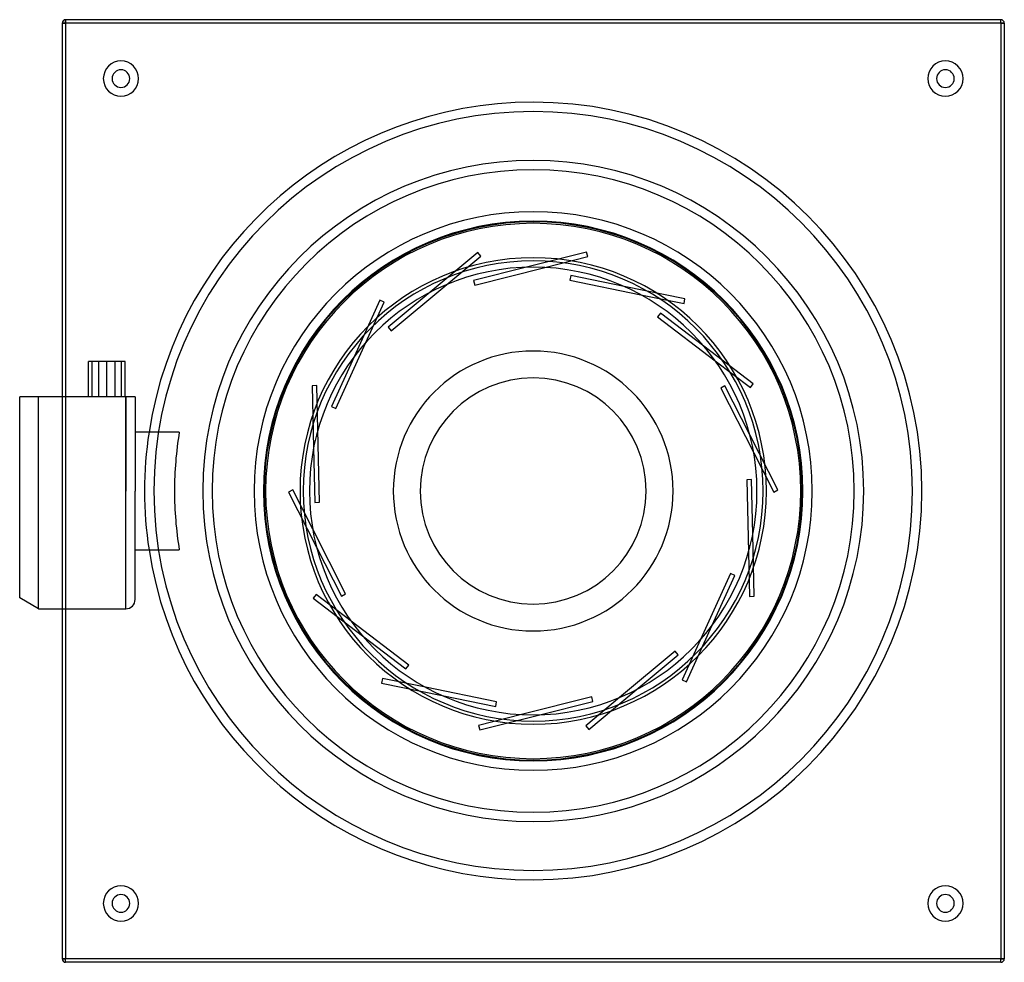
# Model space of a CAD drawing. Header units: millimetres. Extents: x -218 to 200, y -200 to 200.
import ezdxf

# ---------------------------------------------------------------- set-up
doc = ezdxf.new("R2010")
doc.units = ezdxf.units.MM
doc.layers.add('HIDDEN', color=7, linetype='Continuous')
doc.layers.add('THICK', color=7, linetype='Continuous')

msp = doc.modelspace()

# ---------------------------------------------------------------- linework, layer by layer
at = {"layer": 'HIDDEN'}
for p, q in [((-198.5, 198.5), (-200, 198.5)), ((-200, 198.5), (-200, 198.5)), ((-198.5, 198.5), (-198.5, 200)), ((-198.5, 200), (-198.5, 200)), ((-198.5, 198.5), (-198.5, -198.5)), ((198.5, 198.5), (-198.5, 198.5)), ((198.5, 200), (198.5, 200)), ((198.5, 198.5), (198.5, 200)), ((198.5, 198.5), (198.5, -198.5)), ((200, 198.5), (198.5, 198.5)), ((200, 198.5), (200, 198.5)), ((-23.56, 101.19), (-43.76, 84.32)), ((-22.28, 99.65), (-23.56, 101.19)), ((-23.56, 101.19), (-23.56, 101.19)), ((22.68, 101.39), (-2.84, 94.96)), ((23.16, 99.45), (22.68, 101.39)), ((22.68, 101.39), (22.68, 101.39)), ((-36.66, 87.64), (-22.28, 99.65)), ((-22.28, 99.65), (-22.28, 99.65)), ((4.99, 94.87), (23.16, 99.45)), ((23.16, 99.45), (23.16, 99.45)), ((-2.84, 94.96), (-2.84, 94.96)), ((4.99, 94.87), (4.99, 94.87)), ((-25.32, 89.29), (-25.32, 89.29)), ((15.52, 89.48), (15.52, 89.48)), ((15.93, 91.44), (15.93, 91.44)), ((-43.76, 84.32), (-43.76, 84.32)), ((-36.66, 87.64), (-36.66, 87.64)), ((-24.84, 87.35), (-24.84, 87.35)), ((38.64, 86.79), (38.64, 86.79)), ((64.42, 81.51), (38.64, 86.79)), ((-65.13, 80.94), (-76.01, 56.98)), ((-71.06, 63.05), (-63.31, 80.12)), ((-63.31, 80.12), (-65.13, 80.94)), ((-65.13, 80.94), (-65.13, 80.94)), ((-63.31, 80.12), (-63.31, 80.12)), ((45.66, 83.31), (45.66, 83.31)), ((45.66, 83.31), (64.02, 79.55)), ((64.02, 79.55), (64.42, 81.51)), ((64.02, 79.55), (64.02, 79.55)), ((64.42, 81.51), (64.42, 81.51)), ((54.02, 75.47), (54.02, 75.47)), ((52.81, 73.88), (52.81, 73.88)), ((-61.56, 69.46), (-61.56, 69.46)), ((-60.28, 67.93), (-60.28, 67.93)), ((-71.06, 63.05), (-71.06, 63.05)), ((72.47, 61.43), (72.47, 61.43)), ((93.41, 45.49), (72.47, 61.43)), ((-184.47, 40), (-184.47, 55)), ((-177.53, 40), (-177.53, 55)), ((-76.01, 56.98), (-76.01, 56.98)), ((77.28, 55.25), (77.28, 55.25)), ((77.28, 55.25), (92.19, 43.89)), ((-91.8, 44.71), (-93.8, 44.67)), ((-93.8, 44.67), (-93.21, 18.36)), ((-93.8, 44.67), (-93.8, 44.67)), ((-91.38, 25.98), (-91.8, 44.71)), ((-91.8, 44.71), (-91.8, 44.71)), ((79.64, 43.65), (79.64, 43.65)), ((81.42, 44.56), (81.42, 44.56)), ((92.19, 43.89), (93.41, 45.49)), ((92.19, 43.89), (92.19, 43.89)), ((93.41, 45.49), (93.41, 45.49)), ((-218, 40), (-218, 40)), ((-210, -50), (-210, 40)), ((-200, 40), (-200, -50)), ((-198.5, 40), (-198.5, -50)), ((-173, 0), (-173, 40)), ((-169, 40), (-169, 40)), ((-85.6, 35.87), (-85.6, 35.87)), ((-83.78, 35.05), (-83.78, 35.05)), ((-91.38, 25.98), (-91.38, 25.98)), ((-169, 25), (-169, 25)), ((-163.1, 25), (-163.1, 25)), ((91.94, 23.9), (91.94, 23.9)), ((103.89, 0.45), (91.94, 23.9)), ((-93.21, 18.36), (-93.21, 18.36)), ((93.6, 16.24), (93.6, 16.24)), ((93.6, 16.24), (102.11, -0.45)), ((90.69, 4.78), (90.69, 4.78)), ((92.69, 4.82), (92.69, 4.82)), ((-173, -50), (-173, 0)), ((-102.11, 0.45), (-103.89, -0.45)), ((-93.6, -16.24), (-102.11, 0.45)), ((-102.11, 0.45), (-102.11, 0.45)), ((102.11, -0.45), (103.89, 0.45)), ((103.89, 0.45), (103.89, 0.45)), ((-103.89, -0.45), (-91.94, -23.9)), ((-103.89, -0.45), (-103.89, -0.45)), ((102.11, -0.45), (102.11, -0.45)), ((-92.69, -4.82), (-92.69, -4.82)), ((-90.69, -4.78), (-90.69, -4.78)), ((-93.6, -16.24), (-93.6, -16.24)), ((93.21, -18.36), (93.21, -18.36)), ((93.8, -44.67), (93.21, -18.36)), ((-169, -25), (-169, -25)), ((-163.1, -25), (-163.1, -25)), ((-91.94, -23.9), (-91.94, -23.9)), ((91.38, -25.98), (91.38, -25.98)), ((91.38, -25.98), (91.8, -44.71)), ((83.78, -35.05), (83.78, -35.05)), ((85.6, -35.87), (85.6, -35.87)), ((-92.19, -43.89), (-93.41, -45.49)), ((-93.41, -45.49), (-72.47, -61.43)), ((-93.41, -45.49), (-93.41, -45.49)), ((-77.28, -55.25), (-92.19, -43.89)), ((-92.19, -43.89), (-92.19, -43.89)), ((-81.42, -44.56), (-81.42, -44.56)), ((-79.64, -43.65), (-79.64, -43.65)), ((91.8, -44.71), (93.8, -44.67)), ((91.8, -44.71), (91.8, -44.71)), ((93.8, -44.67), (93.8, -44.67)), ((-77.28, -55.25), (-77.28, -55.25)), ((65.13, -80.94), (76.01, -56.98)), ((76.01, -56.98), (76.01, -56.98)), ((-72.47, -61.43), (-72.47, -61.43)), ((71.06, -63.05), (63.31, -80.12)), ((71.06, -63.05), (71.06, -63.05)), ((60.28, -67.93), (60.28, -67.93)), ((61.56, -69.46), (61.56, -69.46)), ((-52.81, -73.88), (-52.81, -73.88)), ((-54.02, -75.47), (-54.02, -75.47)), ((-64.02, -79.55), (-64.42, -81.51)), ((-64.42, -81.51), (-38.64, -86.79)), ((-64.42, -81.51), (-64.42, -81.51)), ((-45.66, -83.31), (-64.02, -79.55)), ((-64.02, -79.55), (-64.02, -79.55)), ((-45.66, -83.31), (-45.66, -83.31)), ((63.31, -80.12), (65.13, -80.94)), ((63.31, -80.12), (63.31, -80.12)), ((65.13, -80.94), (65.13, -80.94)), ((-38.64, -86.79), (-38.64, -86.79)), ((36.66, -87.64), (22.28, -99.65)), ((23.56, -101.19), (43.76, -84.32)), ((24.84, -87.35), (24.84, -87.35)), ((36.66, -87.64), (36.66, -87.64)), ((43.76, -84.32), (43.76, -84.32)), ((-15.93, -91.44), (-15.93, -91.44)), ((-15.52, -89.48), (-15.52, -89.48)), ((25.32, -89.29), (25.32, -89.29)), ((-4.99, -94.87), (-23.16, -99.45)), ((-22.68, -101.39), (2.84, -94.96)), ((-4.99, -94.87), (-4.99, -94.87)), ((2.84, -94.96), (2.84, -94.96)), ((-23.16, -99.45), (-22.68, -101.39)), ((-23.16, -99.45), (-23.16, -99.45)), ((22.28, -99.65), (23.56, -101.19)), ((22.28, -99.65), (22.28, -99.65)), ((-22.68, -101.39), (-22.68, -101.39)), ((23.56, -101.19), (23.56, -101.19)), ((-200, -198.5), (-200, -198.5)), ((-198.5, -198.5), (-200, -198.5)), ((198.5, -198.5), (-198.5, -198.5)), ((-198.5, -200), (-198.5, -198.5)), ((-198.5, -200), (-198.5, -200)), ((198.5, -200), (198.5, -198.5)), ((200, -198.5), (198.5, -198.5)), ((198.5, -200), (198.5, -200)), ((200, -198.5), (200, -198.5))]:
    msp.add_line(p, q, dxfattribs=at)
for radius, start, end in [(161, 90, 180), (161, 0, 90), (136.32, 0, 180), (114.5, 90, 180), (114.19, 0, 180), (114.5, 0, 90), (165, 171.2853, 188.7147), (161, 180, 270), (136.32, 180, 270), (114.5, 180, 270), (114.19, 180, 270), (161, 270, 0), (114.5, 270, 0), (114.19, 270, 0), (136.32, 270, 0)]:
    msp.add_arc((0, 0), radius, start, end, dxfattribs=at)
at = {"layer": 'THICK'}
for p, q in [((-200, 198.5), (-198.5, 198.5)), ((-200, 198.5), (-200, 40)), ((-198.5, 200), (-198.5, 198.5)), ((198.5, 200), (-198.5, 200)), ((-198.5, 198.5), (-198.5, 40)), ((198.5, 198.5), (-198.5, 198.5)), ((198.5, 198.5), (198.5, 200)), ((198.5, 198.5), (200, 198.5)), ((198.5, 198.5), (198.5, -198.5)), ((200, 198.5), (200, -198.5)), ((-2.84, 94.96), (-25.32, 89.29)), ((-24.84, 87.35), (4.99, 94.87)), ((-25.32, 89.29), (-24.84, 87.35)), ((15.93, 91.44), (15.52, 89.48)), ((15.52, 89.48), (45.66, 83.31)), ((38.64, 86.79), (15.93, 91.44)), ((-43.76, 84.32), (-61.56, 69.46)), ((-60.28, 67.93), (-36.66, 87.64)), ((54.02, 75.47), (52.81, 73.88)), ((72.47, 61.43), (54.02, 75.47)), ((52.81, 73.88), (77.28, 55.25)), ((-61.56, 69.46), (-60.28, 67.93)), ((-83.78, 35.05), (-71.06, 63.05)), ((-188.8, 40), (-188.8, 55)), ((-187.25, 55), (-188.8, 55)), ((-187.25, 40), (-187.25, 55)), ((-181, 55), (-187.25, 55)), ((-181, 40), (-181, 55)), ((-174.75, 55), (-181, 55)), ((-174.75, 40), (-174.75, 55)), ((-173.2, 55), (-174.75, 55)), ((-173.2, 40), (-173.2, 55)), ((-76.01, 56.98), (-85.6, 35.87)), ((81.42, 44.56), (79.64, 43.65)), ((79.64, 43.65), (93.6, 16.24)), ((91.94, 23.9), (81.42, 44.56)), ((-218, -45.38), (-218, 40)), ((-217.38, 40), (-218, 40)), ((-216.74, 40), (-217.38, 40)), ((-216.08, 40), (-216.74, 40)), ((-215.4, 40), (-216.08, 40)), ((-214.69, 40), (-215.4, 40)), ((-213.97, 40), (-214.69, 40)), ((-213.22, 40), (-213.97, 40)), ((-212.45, 40), (-213.22, 40)), ((-211.66, 40), (-212.45, 40)), ((-210.84, 40), (-211.66, 40)), ((-210, 40), (-210.84, 40)), ((-210, -50), (-210, 40)), ((-173, 40), (-210, 40)), ((-173, 40), (-173, 0)), ((-172.69, 40), (-173, 40)), ((-172.38, 40), (-172.69, 40)), ((-172.08, 40), (-172.38, 40)), ((-171.8, 40), (-172.08, 40)), ((-171.54, 40), (-171.8, 40)), ((-171.29, 40), (-171.54, 40)), ((-171.04, 40), (-171.29, 40)), ((-170.82, 40), (-171.04, 40)), ((-170.62, 40), (-170.82, 40)), ((-170.44, 40), (-170.62, 40)), ((-170.27, 40), (-170.44, 40)), ((-170.11, 40), (-170.27, 40)), ((-169.97, 40), (-170.11, 40)), ((-169.83, 40), (-169.97, 40)), ((-169.71, 40), (-169.83, 40)), ((-169.6, 40), (-169.71, 40)), ((-169.51, 40), (-169.6, 40)), ((-169.42, 40), (-169.51, 40)), ((-169.35, 40), (-169.42, 40)), ((-169.28, 40), (-169.35, 40)), ((-169.22, 40), (-169.28, 40)), ((-169.16, 40), (-169.22, 40)), ((-169.12, 40), (-169.16, 40)), ((-169.08, 40), (-169.12, 40)), ((-169.05, 40), (-169.08, 40)), ((-169.03, 40), (-169.05, 40)), ((-169.01, 40), (-169.03, 40)), ((-169, 40), (-169.01, 40)), ((-169, 40), (-169, 0)), ((-169, 40), (-169, 40)), ((-85.6, 35.87), (-83.78, 35.05)), ((-90.69, -4.78), (-91.38, 25.98)), ((-150.24, 25), (-169, 25)), ((-93.21, 18.36), (-92.69, -4.82)), ((92.69, 4.82), (90.69, 4.78)), ((90.69, 4.78), (91.38, -25.98)), ((93.21, -18.36), (92.69, 4.82)), ((-173, -50), (-173, 0)), ((-169, -46), (-169, 0)), ((-92.69, -4.82), (-90.69, -4.78)), ((-79.64, -43.65), (-93.6, -16.24)), ((-169, -25), (-150.24, -25)), ((-91.94, -23.9), (-81.42, -44.56)), ((83.78, -35.05), (71.06, -63.05)), ((76.01, -56.98), (85.6, -35.87)), ((85.6, -35.87), (83.78, -35.05)), ((-210, -50), (-218, -45.38)), ((-81.42, -44.56), (-79.64, -43.65)), ((-210, -50), (-173, -50)), ((-200, -50), (-200, -198.5)), ((-198.5, -50), (-198.5, -198.5)), ((-52.81, -73.88), (-77.28, -55.25)), ((-72.47, -61.43), (-54.02, -75.47)), ((60.28, -67.93), (36.66, -87.64)), ((43.76, -84.32), (61.56, -69.46)), ((61.56, -69.46), (60.28, -67.93)), ((-54.02, -75.47), (-52.81, -73.88)), ((-15.52, -89.48), (-45.66, -83.31)), ((-38.64, -86.79), (-15.93, -91.44)), ((24.84, -87.35), (-4.99, -94.87)), ((25.32, -89.29), (24.84, -87.35)), ((-15.93, -91.44), (-15.52, -89.48)), ((2.84, -94.96), (25.32, -89.29)), ((-200, -198.5), (-198.5, -198.5)), ((-198.5, -200), (-198.5, -198.5)), ((198.5, -198.5), (-198.5, -198.5)), ((198.5, -200), (-198.5, -200)), ((198.5, -198.5), (200, -198.5)), ((198.5, -200), (198.5, -198.5))]:
    msp.add_line(p, q, dxfattribs=at)
for centre, radius, start, end in [((-198.5, 198.5), 1.5, 90, 180), ((198.5, 198.5), 1.5, 0, 90), ((-175, 175), 7.5, 90, 270), ((-175, 175), 7.5, 270, 90), ((175, 175), 7.5, 90, 270), ((175, 175), 7.5, 270, 90), ((-175, 175), 3.75, 90, 270), ((-175, 175), 3.75, 270, 90), ((175, 175), 3.75, 90, 270), ((175, 175), 3.75, 270, 90), ((0, 0), 165, 90, 171.2853), ((0, 0), 165, 0, 90), ((0, 0), 140.32, 0, 180), ((0, 0), 118.5, 90, 180), ((0, 0), 118.5, 0, 90), ((0, 0), 113.59, 0, 180), ((0, 0), 99, 90, 180), ((0, 0), 97.62, 0, 180), ((0, 0), 99, 0, 90), ((0, 0), 95, 90, 270), ((0, 0), 95, 270, 90), ((0, 0), 59.4, 90, 180), ((0, 0), 59.4, 0, 90), ((0, 0), 47.97, 0, 180), ((0, 0), 152.3, 170.5524, 180), ((0, 0), 59.4, 180, 270), ((0, 0), 59.4, 270, 0), ((0, 0), 152.3, 180, 189.4476), ((0, 0), 140.32, 180, 270), ((0, 0), 118.5, 180, 270), ((0, 0), 113.59, 180, 270), ((0, 0), 99, 180, 270), ((0, 0), 97.62, 180, 270), ((0, 0), 47.97, 180, 0), ((0, 0), 118.5, 270, 0), ((0, 0), 99, 270, 0), ((0, 0), 165, 270, 0), ((0, 0), 140.32, 270, 0), ((0, 0), 97.62, 270, 0), ((0, 0), 113.59, 270, 0), ((0, 0), 165, 188.7147, 270), ((-173, -46), 4, 270, 0), ((-175, -175), 7.5, 90, 270), ((-175, -175), 3.75, 90, 270), ((-175, -175), 7.5, 270, 90), ((-175, -175), 3.75, 270, 90), ((175, -175), 7.5, 90, 270), ((175, -175), 3.75, 90, 270), ((175, -175), 7.5, 270, 90), ((175, -175), 3.75, 270, 90), ((-198.5, -198.5), 1.5, 180, 270), ((198.5, -198.5), 1.5, 270, 0)]:
    msp.add_arc(centre, radius, start, end, dxfattribs=at)

doc.saveas('drawing.dxf')
